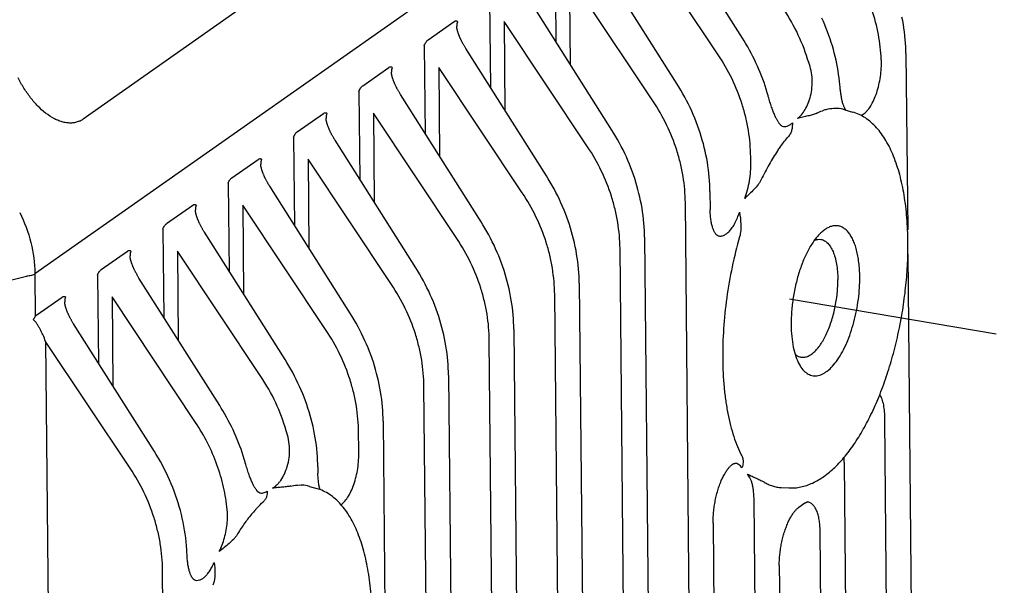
# Model space of a CAD drawing. Header units: millimetres. Extents: x 96 to 322, y 102 to 230.
# Tile 11 of 14: x 191 to 218, y 186 to 201. Entities that reach past the tile are written whole.
import ezdxf

# ---------------------------------------------------------------- set-up
doc = ezdxf.new("R2010")
doc.units = ezdxf.units.MM
doc.header["$LTSCALE"] = 23.1
doc.linetypes.add('PHANTOM', pattern=[0.8, 0.45, -0.05, 0.1, -0.05, 0.1, -0.05])
doc.layers.add('00_COMPONENTS', color=7, linetype='CONTINUOUS')
doc.layers.add('50_ALL_DETAILS', color=7, linetype='CONTINUOUS')

msp = doc.modelspace()

# ---------------------------------------------------------------- linework, layer by layer
at = {"layer": '00_COMPONENTS', "color": 7}
for p, q in [((208.908, 209.894), (192.781, 198.562)), ((202.321, 200.75), (203.043, 201.258)), ((215.537, 200.372), (215.584, 195.498)), ((200.514, 199.48), (201.236, 199.988)), ((213.845, 198.821), (214.062, 198.758)), ((198.707, 198.211), (199.429, 198.718)), ((212.113, 198.366), (212.113, 198.366)), ((196.9, 196.941), (197.622, 197.448)), ((210.116, 196.563), (210.121, 196.06)), ((195.093, 195.671), (195.815, 196.179)), ((208.309, 195.293), (208.761, 148.228)), ((210.323, 195.343), (210.323, 195.343)), ((193.286, 194.402), (194.008, 194.909)), ((215.59, 194.829), (215.925, 159.925)), ((206.502, 194.023), (206.954, 146.959)), ((191.505, 193.15), (192.201, 193.639)), ((204.695, 192.753), (205.147, 145.689)), ((202.888, 191.484), (203.34, 144.419)), ((201.081, 190.214), (201.533, 143.15)), ((210.801, 189.042), (210.801, 189.042)), ((213.826, 189.062), (214.068, 163.899)), ((199.274, 188.944), (199.276, 188.773)), ((198.834, 188.442), (198.813, 188.444)), ((199.043, 188.405), (199.245, 188.347)), ((197.657, 188.231), (197.657, 188.231)), ((212.089, 188.374), (212.299, 188.363)), ((212.743, 187.946), (212.57, 187.824)), ((212.813, 187.976), (212.813, 187.976)), ((210.204, 187.391), (210.463, 160.487)), ((195.66, 186.482), (195.658, 186.521)), ((195.662, 186.445), (195.66, 186.482)), ((195.663, 186.421), (195.662, 186.445)), ((212.034, 186.214), (212.246, 164.205))]:
    msp.add_line(p, q, dxfattribs=at)
at = {"layer": '00_COMPONENTS', "color": 4}
for p, q in [((191.449, 194.296), (212.085, 208.796)), ((210.348, 200.335), (208.038, 203.801)), ((205.831, 203.138), (205.855, 200.705)), ((206.232, 202.531), (206.255, 200.073)), ((208.541, 199.065), (206.232, 202.531)), ((204.024, 201.868), (204.048, 199.436)), ((204.425, 201.261), (204.448, 198.804)), ((206.734, 197.795), (204.425, 201.261)), ((202.217, 200.599), (202.241, 198.166)), ((202.618, 199.992), (202.641, 197.534)), ((204.927, 196.526), (202.618, 199.992)), ((200.41, 199.329), (200.434, 196.896)), ((200.811, 198.722), (200.834, 196.264)), ((203.12, 195.256), (200.811, 198.722)), ((198.603, 198.059), (198.627, 195.627)), ((199.004, 197.452), (199.027, 194.994)), ((201.313, 193.986), (199.004, 197.452)), ((211.245, 197.371), (211.244, 197.522)), ((196.796, 196.79), (196.82, 194.357)), ((197.197, 196.183), (197.22, 193.725)), ((199.506, 192.716), (197.197, 196.183)), ((209.889, 149.188), (209.437, 196.252)), ((194.989, 195.52), (195.013, 193.087)), ((208.082, 147.918), (207.63, 194.982)), ((195.39, 194.913), (195.413, 192.455)), ((197.699, 191.447), (195.39, 194.913)), ((184.231, 192.422), (191.217, 194.219)), ((191.449, 194.296), (191.449, 194.278)), ((191.449, 194.278), (191.461, 193.1)), ((193.183, 194.25), (193.206, 191.817)), ((195.892, 190.177), (193.583, 193.643)), ((193.583, 193.643), (193.606, 191.185)), ((206.275, 146.648), (205.823, 193.712)), ((191.747, 192.416), (192.277, 137.208)), ((194.085, 188.907), (191.747, 192.416)), ((204.468, 145.378), (204.016, 192.443)), ((202.661, 144.109), (202.209, 191.173)), ((215.198, 164.639), (214.952, 190.259)), ((200.406, 189.424), (200.402, 189.903)), ((211.587, 161.798), (211.335, 188.021)), ((213.374, 165.185), (213.162, 187.173)), ((195.433, 139.03), (194.981, 186.094))]:
    msp.add_line(p, q, dxfattribs=at)
at = {"layer": '00_COMPONENTS', "color": 7}
for points in [[(211.018, 200.798), (208.785, 204.324)], [(209.211, 199.528), (206.978, 203.055)], [(207.404, 198.259), (205.171, 201.785)], [(213.709, 199.516), (213.701, 199.6), (213.689, 199.699), (213.676, 199.798), (213.66, 199.897), (213.643, 199.995), (213.624, 200.094), (213.603, 200.193), (213.581, 200.291), (213.556, 200.39), (213.53, 200.488), (213.502, 200.586), (213.472, 200.683), (213.44, 200.78), (213.406, 200.877), (213.371, 200.974), (213.334, 201.07), (213.295, 201.165), (213.255, 201.26), (213.213, 201.354)], [(215.537, 200.372), (215.535, 200.459), (215.531, 200.561), (215.526, 200.663), (215.518, 200.766), (215.508, 200.868), (215.496, 200.971), (215.482, 201.074), (215.466, 201.177), (215.448, 201.28), (215.427, 201.382)], [(205.597, 196.989), (203.364, 200.515), (203.354, 200.531), (203.345, 200.547), (203.335, 200.563), (203.326, 200.578), (203.317, 200.593), (203.309, 200.608), (203.3, 200.622), (203.292, 200.637), (203.285, 200.651), (203.277, 200.665), (203.27, 200.679), (203.263, 200.692), (203.256, 200.705), (203.25, 200.718), (203.243, 200.731), (203.237, 200.744), (203.231, 200.757), (203.225, 200.769), (203.219, 200.782), (203.214, 200.794), (203.208, 200.806), (203.203, 200.818), (203.198, 200.83), (203.193, 200.841), (203.188, 200.853), (203.184, 200.864), (203.179, 200.875), (203.175, 200.887), (203.171, 200.898), (203.167, 200.908), (203.163, 200.919), (203.16, 200.93), (203.156, 200.94), (203.153, 200.951), (203.149, 200.961), (203.146, 200.971), (203.143, 200.981), (203.14, 200.991), (203.138, 201.001), (203.135, 201.01), (203.133, 201.02), (203.13, 201.029), (203.128, 201.038), (203.127, 201.046), (203.125, 201.055), (203.123, 201.063), (203.122, 201.071), (203.121, 201.079), (203.119, 201.086), (203.119, 201.093), (203.118, 201.1), (203.117, 201.106), (203.117, 201.112), (203.116, 201.118), (203.116, 201.123), (203.116, 201.128), (203.116, 201.129)], [(211.724, 199.212), (211.702, 199.292), (211.674, 199.385), (211.644, 199.478), (211.612, 199.571), (211.579, 199.663), (211.545, 199.755), (211.508, 199.846), (211.471, 199.937), (211.431, 200.027), (211.39, 200.117), (211.348, 200.207), (211.304, 200.295), (211.258, 200.383), (211.212, 200.47), (211.163, 200.557), (211.113, 200.643), (211.062, 200.728), (211.018, 200.798)], [(203.79, 195.719), (201.557, 199.246), (201.547, 199.262), (201.538, 199.277), (201.528, 199.293), (201.519, 199.308), (201.51, 199.323), (201.502, 199.338), (201.493, 199.353), (201.485, 199.367), (201.478, 199.381), (201.47, 199.395), (201.463, 199.409), (201.456, 199.422), (201.449, 199.436), (201.443, 199.449), (201.436, 199.462), (201.43, 199.475), (201.424, 199.487), (201.418, 199.5), (201.412, 199.512), (201.407, 199.524), (201.401, 199.536), (201.396, 199.548), (201.391, 199.56), (201.386, 199.572), (201.381, 199.583), (201.377, 199.594), (201.372, 199.606), (201.368, 199.617), (201.364, 199.628), (201.36, 199.639), (201.356, 199.649), (201.353, 199.66), (201.349, 199.671), (201.346, 199.681), (201.342, 199.691), (201.339, 199.701), (201.336, 199.711), (201.333, 199.721), (201.331, 199.731), (201.328, 199.741), (201.326, 199.75), (201.323, 199.759), (201.321, 199.768), (201.32, 199.777), (201.318, 199.785), (201.316, 199.793), (201.315, 199.801), (201.314, 199.809), (201.312, 199.817), (201.312, 199.824), (201.311, 199.83), (201.31, 199.837), (201.31, 199.843), (201.309, 199.848), (201.309, 199.854), (201.309, 199.858), (201.309, 199.86)], [(210.116, 196.563), (210.114, 196.65), (210.11, 196.752), (210.105, 196.854), (210.097, 196.957), (210.087, 197.059), (210.075, 197.162), (210.061, 197.265), (210.045, 197.368), (210.027, 197.47), (210.007, 197.573), (209.984, 197.676), (209.96, 197.778), (209.934, 197.881), (209.906, 197.983), (209.876, 198.084), (209.844, 198.186), (209.81, 198.287), (209.774, 198.387), (209.737, 198.487), (209.697, 198.587), (209.656, 198.686), (209.612, 198.784), (209.567, 198.882), (209.52, 198.978), (209.472, 199.075), (209.421, 199.17), (209.369, 199.264), (209.315, 199.358), (209.26, 199.45), (209.211, 199.528)], [(213.754, 199.161), (213.751, 199.176), (213.746, 199.205), (213.742, 199.234), (213.738, 199.264), (213.733, 199.295), (213.729, 199.327), (213.725, 199.359), (213.721, 199.392), (213.718, 199.426), (213.714, 199.461), (213.711, 199.496), (213.709, 199.516)], [(212.113, 198.366), (212.111, 198.366), (212.109, 198.367), (212.106, 198.369), (212.102, 198.371), (212.098, 198.373), (212.093, 198.377), (212.087, 198.381), (212.081, 198.387), (212.074, 198.393), (212.067, 198.4), (212.06, 198.408), (212.052, 198.417), (212.044, 198.427), (212.035, 198.437), (212.027, 198.449), (212.018, 198.461), (212.009, 198.475), (212, 198.489), (211.991, 198.504), (211.981, 198.521), (211.972, 198.538), (211.962, 198.556), (211.952, 198.576), (211.942, 198.596), (211.931, 198.618), (211.921, 198.641), (211.91, 198.665), (211.899, 198.69), (211.889, 198.716), (211.878, 198.743), (211.867, 198.771), (211.855, 198.8), (211.844, 198.831), (211.833, 198.862), (211.822, 198.895), (211.81, 198.928), (211.799, 198.962), (211.788, 198.998), (211.777, 199.034), (211.765, 199.071), (211.754, 199.109), (211.743, 199.148), (211.731, 199.188), (211.724, 199.212)], [(213.867, 198.826), (213.859, 198.837), (213.852, 198.849), (213.845, 198.863), (213.837, 198.878), (213.83, 198.894), (213.822, 198.911), (213.815, 198.929), (213.807, 198.949), (213.8, 198.969), (213.793, 198.991), (213.786, 199.014), (213.78, 199.038), (213.773, 199.063), (213.767, 199.089), (213.762, 199.116), (213.756, 199.144), (213.754, 199.161)], [(213.875, 198.813), (213.874, 198.815), (213.867, 198.826)], [(201.983, 194.449), (199.75, 197.976), (199.74, 197.992), (199.731, 198.008), (199.721, 198.023), (199.712, 198.039), (199.703, 198.054), (199.695, 198.068), (199.686, 198.083), (199.679, 198.097), (199.671, 198.111), (199.663, 198.125), (199.656, 198.139), (199.649, 198.153), (199.642, 198.166), (199.636, 198.179), (199.629, 198.192), (199.623, 198.205), (199.617, 198.218), (199.611, 198.23), (199.605, 198.242), (199.6, 198.255), (199.594, 198.267), (199.589, 198.278), (199.584, 198.29), (199.579, 198.302), (199.574, 198.313), (199.57, 198.325), (199.565, 198.336), (199.561, 198.347), (199.557, 198.358), (199.553, 198.369), (199.549, 198.38), (199.546, 198.39), (199.542, 198.401), (199.539, 198.411), (199.535, 198.422), (199.532, 198.432), (199.529, 198.442), (199.526, 198.452), (199.524, 198.461), (199.521, 198.471), (199.519, 198.48), (199.516, 198.489), (199.514, 198.498), (199.513, 198.507), (199.511, 198.516), (199.509, 198.524), (199.508, 198.532), (199.507, 198.539), (199.505, 198.547), (199.505, 198.554), (199.504, 198.561), (199.503, 198.567), (199.503, 198.573), (199.502, 198.579), (199.502, 198.584), (199.502, 198.589), (199.502, 198.59)], [(208.309, 195.293), (208.307, 195.38), (208.303, 195.482), (208.298, 195.585), (208.29, 195.687), (208.28, 195.79), (208.268, 195.892), (208.254, 195.995), (208.238, 196.098), (208.22, 196.201), (208.2, 196.304), (208.177, 196.406), (208.153, 196.509), (208.127, 196.611), (208.099, 196.713), (208.069, 196.815), (208.037, 196.916), (208.003, 197.017), (207.967, 197.118), (207.93, 197.218), (207.89, 197.317), (207.849, 197.416), (207.805, 197.514), (207.76, 197.612), (207.713, 197.709), (207.665, 197.805), (207.614, 197.9), (207.562, 197.995), (207.508, 198.088), (207.453, 198.181), (207.404, 198.259)], [(200.176, 193.18), (197.943, 196.706), (197.933, 196.722), (197.924, 196.738), (197.914, 196.754), (197.905, 196.769), (197.896, 196.784), (197.888, 196.799), (197.879, 196.813), (197.872, 196.828), (197.864, 196.842), (197.856, 196.856), (197.849, 196.869), (197.842, 196.883), (197.835, 196.896), (197.829, 196.909), (197.822, 196.922), (197.816, 196.935), (197.81, 196.948), (197.804, 196.96), (197.798, 196.973), (197.793, 196.985), (197.787, 196.997), (197.782, 197.009), (197.777, 197.021), (197.772, 197.032), (197.767, 197.044), (197.763, 197.055), (197.758, 197.066), (197.754, 197.077), (197.75, 197.088), (197.746, 197.099), (197.742, 197.11), (197.739, 197.121), (197.735, 197.131), (197.732, 197.142), (197.728, 197.152), (197.725, 197.162), (197.722, 197.172), (197.719, 197.182), (197.717, 197.192), (197.714, 197.201), (197.712, 197.21), (197.71, 197.22), (197.707, 197.229), (197.706, 197.237), (197.704, 197.246), (197.702, 197.254), (197.701, 197.262), (197.7, 197.27), (197.698, 197.277), (197.698, 197.284), (197.697, 197.291), (197.696, 197.297), (197.696, 197.303), (197.695, 197.309), (197.695, 197.314), (197.695, 197.319), (197.695, 197.32)], [(206.502, 194.023), (206.5, 194.111), (206.496, 194.213), (206.491, 194.315), (206.483, 194.417), (206.473, 194.52), (206.461, 194.623), (206.447, 194.725), (206.431, 194.828), (206.413, 194.931), (206.393, 195.034), (206.37, 195.136), (206.346, 195.239), (206.32, 195.341), (206.292, 195.443), (206.262, 195.545), (206.23, 195.646), (206.196, 195.747), (206.16, 195.848), (206.123, 195.948), (206.083, 196.047), (206.042, 196.146), (205.998, 196.245), (205.953, 196.342), (205.906, 196.439), (205.858, 196.535), (205.807, 196.63), (205.755, 196.725), (205.701, 196.818), (205.646, 196.911), (205.597, 196.989)], [(198.369, 191.91), (196.136, 195.436), (196.126, 195.452), (196.117, 195.468), (196.107, 195.484), (196.098, 195.499), (196.089, 195.514), (196.081, 195.529), (196.073, 195.544), (196.065, 195.558), (196.057, 195.572), (196.049, 195.586), (196.042, 195.6), (196.035, 195.613), (196.028, 195.627), (196.022, 195.64), (196.015, 195.653), (196.009, 195.665), (196.003, 195.678), (195.997, 195.691), (195.991, 195.703), (195.986, 195.715), (195.98, 195.727), (195.975, 195.739), (195.97, 195.751), (195.965, 195.762), (195.961, 195.774), (195.956, 195.785), (195.951, 195.797), (195.947, 195.808), (195.943, 195.819), (195.939, 195.83), (195.935, 195.84), (195.932, 195.851), (195.928, 195.861), (195.925, 195.872), (195.921, 195.882), (195.918, 195.892), (195.915, 195.902), (195.912, 195.912), (195.91, 195.922), (195.907, 195.931), (195.905, 195.941), (195.903, 195.95), (195.9, 195.959), (195.899, 195.968), (195.897, 195.976), (195.895, 195.984), (195.894, 195.992), (195.893, 196), (195.891, 196.007), (195.891, 196.014), (195.89, 196.021), (195.889, 196.028), (195.889, 196.034), (195.888, 196.039), (195.888, 196.044), (195.888, 196.049), (195.888, 196.05)], [(210.323, 195.343), (210.321, 195.344), (210.318, 195.345), (210.314, 195.348), (210.31, 195.351), (210.305, 195.355), (210.3, 195.36), (210.294, 195.366), (210.287, 195.373), (210.28, 195.381), (210.273, 195.39), (210.266, 195.4), (210.259, 195.412), (210.251, 195.424), (210.243, 195.438), (210.236, 195.453), (210.228, 195.468), (210.221, 195.485), (210.213, 195.504), (210.206, 195.523), (210.198, 195.544), (210.191, 195.565), (210.184, 195.589), (210.177, 195.613), (210.17, 195.638), (210.164, 195.665), (210.158, 195.693), (210.153, 195.722), (210.147, 195.751), (210.143, 195.782), (210.138, 195.814), (210.134, 195.847), (210.131, 195.881), (210.128, 195.915), (210.125, 195.95), (210.123, 195.986), (210.122, 196.023), (210.121, 196.06)], [(204.695, 192.753), (204.693, 192.841), (204.689, 192.943), (204.684, 193.045), (204.676, 193.148), (204.666, 193.25), (204.654, 193.353), (204.64, 193.456), (204.624, 193.559), (204.606, 193.661), (204.586, 193.764), (204.563, 193.867), (204.539, 193.969), (204.513, 194.072), (204.485, 194.174), (204.455, 194.275), (204.423, 194.377), (204.389, 194.478), (204.353, 194.578), (204.316, 194.678), (204.276, 194.778), (204.235, 194.877), (204.191, 194.975), (204.146, 195.072), (204.099, 195.169), (204.051, 195.265), (204, 195.361), (203.948, 195.455), (203.894, 195.549), (203.839, 195.641), (203.79, 195.719)], [(196.562, 190.64), (194.329, 194.167), (194.319, 194.183), (194.31, 194.199), (194.3, 194.214), (194.291, 194.229), (194.282, 194.245), (194.274, 194.259), (194.266, 194.274), (194.258, 194.288), (194.25, 194.302), (194.242, 194.316), (194.235, 194.33), (194.228, 194.343), (194.221, 194.357), (194.215, 194.37), (194.208, 194.383), (194.202, 194.396), (194.196, 194.408), (194.19, 194.421), (194.184, 194.433), (194.179, 194.445), (194.173, 194.457), (194.168, 194.469), (194.163, 194.481), (194.158, 194.493), (194.154, 194.504), (194.149, 194.516), (194.145, 194.527), (194.14, 194.538), (194.136, 194.549), (194.132, 194.56), (194.128, 194.571), (194.125, 194.581), (194.121, 194.592), (194.118, 194.602), (194.114, 194.612), (194.111, 194.623), (194.108, 194.633), (194.105, 194.642), (194.103, 194.652), (194.1, 194.662), (194.098, 194.671), (194.096, 194.68), (194.093, 194.689), (194.092, 194.698), (194.09, 194.706), (194.088, 194.715), (194.087, 194.723), (194.086, 194.73), (194.085, 194.738), (194.084, 194.745), (194.083, 194.751), (194.082, 194.758), (194.082, 194.764), (194.081, 194.77), (194.081, 194.775), (194.081, 194.78), (194.081, 194.781)], [(202.888, 191.484), (202.886, 191.571), (202.882, 191.673), (202.877, 191.775), (202.869, 191.878), (202.859, 191.98), (202.847, 192.083), (202.833, 192.186), (202.817, 192.289), (202.799, 192.392), (202.779, 192.494), (202.756, 192.597), (202.732, 192.7), (202.706, 192.802), (202.678, 192.904), (202.648, 193.006), (202.616, 193.107), (202.582, 193.208), (202.546, 193.308), (202.509, 193.408), (202.469, 193.508), (202.428, 193.607), (202.384, 193.705), (202.339, 193.803), (202.292, 193.9), (202.244, 193.996), (202.193, 194.091), (202.141, 194.185), (202.087, 194.279), (202.032, 194.371), (201.983, 194.449)], [(194.755, 189.371), (192.522, 192.897), (192.512, 192.913), (192.503, 192.929), (192.493, 192.944), (192.484, 192.96), (192.475, 192.975), (192.467, 192.99), (192.459, 193.004), (192.451, 193.019), (192.443, 193.033), (192.435, 193.047), (192.428, 193.06), (192.421, 193.074), (192.414, 193.087), (192.408, 193.1), (192.401, 193.113), (192.395, 193.126), (192.389, 193.139), (192.383, 193.151), (192.377, 193.164), (192.372, 193.176), (192.366, 193.188), (192.361, 193.2), (192.356, 193.211), (192.351, 193.223), (192.347, 193.235), (192.342, 193.246), (192.338, 193.257), (192.333, 193.268), (192.329, 193.279), (192.325, 193.29), (192.321, 193.301), (192.318, 193.312), (192.314, 193.322), (192.311, 193.332), (192.307, 193.343), (192.304, 193.353), (192.301, 193.363), (192.298, 193.373), (192.296, 193.382), (192.293, 193.392), (192.291, 193.401), (192.289, 193.41), (192.286, 193.419), (192.285, 193.428), (192.283, 193.437), (192.281, 193.445), (192.28, 193.453), (192.279, 193.461), (192.278, 193.468), (192.277, 193.475), (192.276, 193.482), (192.275, 193.488), (192.275, 193.494), (192.274, 193.5), (192.274, 193.505), (192.274, 193.51), (192.274, 193.511)], [(201.081, 190.214), (201.079, 190.302), (201.075, 190.403), (201.07, 190.506), (201.062, 190.608), (201.052, 190.711), (201.04, 190.813), (201.026, 190.916), (201.01, 191.019), (200.992, 191.122), (200.972, 191.225), (200.949, 191.327), (200.925, 191.43), (200.899, 191.532), (200.871, 191.634), (200.841, 191.736), (200.809, 191.837), (200.775, 191.938), (200.739, 192.039), (200.702, 192.139), (200.662, 192.238), (200.621, 192.337), (200.577, 192.435), (200.532, 192.533), (200.485, 192.63), (200.437, 192.726), (200.386, 192.821), (200.334, 192.916), (200.28, 193.009), (200.225, 193.102), (200.176, 193.18)], [(199.274, 188.944), (199.272, 189.032), (199.268, 189.134), (199.263, 189.236), (199.255, 189.338), (199.245, 189.441), (199.233, 189.544), (199.219, 189.647), (199.203, 189.749), (199.185, 189.852), (199.165, 189.955), (199.142, 190.058), (199.118, 190.16), (199.092, 190.262), (199.064, 190.364), (199.034, 190.466), (199.002, 190.568), (198.968, 190.669), (198.932, 190.769), (198.895, 190.869), (198.855, 190.969), (198.814, 191.067), (198.77, 191.166), (198.725, 191.263), (198.678, 191.36), (198.63, 191.456), (198.579, 191.552), (198.527, 191.646), (198.473, 191.739), (198.418, 191.832), (198.369, 191.91)], [(197.262, 189.079), (197.239, 189.157), (197.211, 189.249), (197.181, 189.34), (197.15, 189.431), (197.117, 189.522), (197.083, 189.613), (197.047, 189.703), (197.009, 189.792), (196.97, 189.881), (196.93, 189.97), (196.888, 190.058), (196.844, 190.145), (196.799, 190.232), (196.753, 190.318), (196.705, 190.403), (196.656, 190.487), (196.605, 190.571), (196.562, 190.64)], [(195.656, 186.564), (195.651, 186.658), (195.644, 186.766), (195.634, 186.874), (195.622, 186.982), (195.607, 187.09), (195.591, 187.198), (195.572, 187.307), (195.551, 187.415), (195.527, 187.523), (195.502, 187.631), (195.474, 187.738), (195.444, 187.846), (195.412, 187.953), (195.378, 188.06), (195.342, 188.166), (195.303, 188.271), (195.262, 188.376), (195.22, 188.481), (195.175, 188.585), (195.128, 188.688), (195.08, 188.79), (195.029, 188.891), (194.976, 188.992), (194.922, 189.092), (194.865, 189.19), (194.807, 189.288), (194.755, 189.371)], [(197.657, 188.231), (197.655, 188.231), (197.652, 188.232), (197.649, 188.234), (197.646, 188.236), (197.642, 188.238), (197.637, 188.241), (197.632, 188.245), (197.626, 188.25), (197.62, 188.255), (197.613, 188.262), (197.606, 188.269), (197.599, 188.277), (197.591, 188.286), (197.583, 188.296), (197.575, 188.307), (197.566, 188.319), (197.557, 188.332), (197.547, 188.346), (197.538, 188.361), (197.528, 188.377), (197.518, 188.395), (197.508, 188.413), (197.497, 188.433), (197.487, 188.454), (197.476, 188.475), (197.465, 188.498), (197.454, 188.523), (197.443, 188.548), (197.432, 188.574), (197.42, 188.602), (197.409, 188.631), (197.397, 188.66), (197.386, 188.691), (197.374, 188.723), (197.362, 188.756), (197.351, 188.79), (197.339, 188.825), (197.327, 188.86), (197.316, 188.897), (197.304, 188.935), (197.292, 188.973), (197.281, 189.013), (197.269, 189.053), (197.262, 189.079)], [(210.204, 187.391), (210.204, 187.415), (210.204, 187.453), (210.205, 187.492), (210.206, 187.531), (210.208, 187.571), (210.211, 187.611), (210.214, 187.651), (210.217, 187.692), (210.221, 187.732), (210.226, 187.773), (210.231, 187.814), (210.237, 187.855), (210.243, 187.895), (210.25, 187.936), (210.257, 187.976), (210.265, 188.017), (210.273, 188.057), (210.282, 188.096), (210.291, 188.136), (210.301, 188.175), (210.311, 188.213), (210.321, 188.251), (210.332, 188.289), (210.343, 188.326), (210.355, 188.362), (210.367, 188.398), (210.379, 188.433), (210.392, 188.467), (210.405, 188.5), (210.418, 188.533), (210.431, 188.565), (210.445, 188.596), (210.458, 188.626), (210.472, 188.655), (210.486, 188.683), (210.5, 188.71), (210.515, 188.736), (210.529, 188.761), (210.543, 188.785), (210.557, 188.808), (210.571, 188.829), (210.585, 188.85), (210.599, 188.869), (210.612, 188.887), (210.626, 188.904), (210.639, 188.92), (210.652, 188.935), (210.665, 188.949), (210.677, 188.962), (210.689, 188.974), (210.701, 188.985), (210.712, 188.994), (210.723, 189.003), (210.733, 189.011), (210.743, 189.018), (210.753, 189.024), (210.761, 189.029), (210.769, 189.033), (210.776, 189.036), (210.783, 189.038), (210.788, 189.04), (210.792, 189.041), (210.796, 189.042), (210.799, 189.042), (210.801, 189.042)], [(213.826, 189.062), (213.826, 189.083), (213.826, 189.12), (213.827, 189.157), (213.828, 189.194), (213.829, 189.213)], [(199.336, 188.316), (199.333, 188.325), (199.327, 188.349), (199.321, 188.373), (199.315, 188.399), (199.31, 188.425), (199.304, 188.453), (199.3, 188.481), (199.295, 188.511), (199.291, 188.541), (199.288, 188.572), (199.285, 188.604), (199.282, 188.636), (199.28, 188.67), (199.278, 188.704), (199.276, 188.738), (199.276, 188.773)], [(212.743, 187.946), (212.748, 187.949), (212.757, 187.955), (212.765, 187.96), (212.773, 187.964), (212.78, 187.968), (212.787, 187.97), (212.793, 187.973), (212.798, 187.974), (212.802, 187.975), (212.806, 187.976), (212.808, 187.976), (212.81, 187.976), (212.812, 187.976), (212.813, 187.976)], [(212.034, 186.214), (212.034, 186.235), (212.035, 186.271), (212.035, 186.308), (212.036, 186.344), (212.038, 186.382), (212.04, 186.419), (212.043, 186.457), (212.046, 186.495), (212.05, 186.533), (212.054, 186.571), (212.059, 186.609), (212.064, 186.648), (212.07, 186.686), (212.076, 186.725), (212.083, 186.763), (212.09, 186.801), (212.097, 186.839), (212.105, 186.877), (212.114, 186.915), (212.123, 186.952), (212.132, 186.989), (212.142, 187.026), (212.152, 187.062), (212.162, 187.098), (212.173, 187.133), (212.184, 187.168), (212.196, 187.202), (212.207, 187.236), (212.22, 187.269), (212.232, 187.301), (212.245, 187.333), (212.257, 187.364), (212.271, 187.394), (212.284, 187.423), (212.297, 187.451), (212.311, 187.479), (212.324, 187.505), (212.338, 187.531), (212.352, 187.556), (212.366, 187.58), (212.38, 187.602), (212.393, 187.624), (212.407, 187.645), (212.421, 187.665), (212.434, 187.683), (212.448, 187.701), (212.461, 187.718), (212.474, 187.733), (212.486, 187.748), (212.499, 187.761), (212.511, 187.773), (212.523, 187.785), (212.534, 187.795), (212.545, 187.805), (212.555, 187.813), (212.565, 187.821), (212.57, 187.824)], [(195.658, 186.521), (195.656, 186.56), (195.656, 186.564)], [(195.861, 185.821), (195.861, 185.821), (195.859, 185.822), (195.856, 185.823), (195.853, 185.825), (195.849, 185.827), (195.845, 185.831), (195.839, 185.835), (195.834, 185.841), (195.828, 185.847), (195.821, 185.855), (195.814, 185.863), (195.807, 185.873), (195.8, 185.883), (195.793, 185.895), (195.785, 185.908), (195.778, 185.922), (195.77, 185.937), (195.762, 185.953), (195.755, 185.97), (195.747, 185.989), (195.74, 186.008), (195.733, 186.029), (195.726, 186.052), (195.719, 186.075), (195.712, 186.099), (195.706, 186.125), (195.7, 186.152), (195.694, 186.18), (195.688, 186.208), (195.683, 186.238), (195.679, 186.269), (195.675, 186.301), (195.671, 186.333), (195.668, 186.367), (195.665, 186.401), (195.663, 186.421)]]:
    msp.add_lwpolyline(points, dxfattribs=at)
at = {"layer": '00_COMPONENTS', "color": 4}
msp.add_arc((213.434, 200.102), 1.424, 359.2486, 4.4476, dxfattribs=at)
at = {"layer": '00_COMPONENTS', "color": 7}
for centre, radius, start, end in [((213.614, 197.675), 1.183, 101.4579, 106.9543), ((192.434, 199.055), 0.602, 293.1147, 305.1254), ((198.772, 187.48), 0.964, 73.7271, 86.326), ((200.323, 185.25), 3.741, 137.8641, 140.4164)]:
    msp.add_arc(centre, radius, start, end, dxfattribs=at)
at = {"layer": '00_COMPONENTS', "color": 4}
for points, knots in [([(214.854, 200.213), (214.844, 200.443), (214.79, 200.908), (214.61, 201.592), (214.336, 202.256), (214.096, 202.673), (213.962, 202.874)], [0, 0, 0, 0, 0.243671, 0.492358, 0.744942, 1, 1, 1, 1]), ([(212.848, 200.125), (212.772, 200.386), (212.577, 200.898), (212.307, 201.376), (212.155, 201.604)], [0, 0, 0, 0, 0.496986, 1, 1, 1, 1]), ([(203.148, 201.252), (203.141, 201.247), (203.132, 201.236), (203.126, 201.218), (203.12, 201.196), (203.116, 201.167), (203.116, 201.142), (203.116, 201.129)], [0, 0, 0, 0, 0.195007, 0.310395, 0.435808, 0.708471, 1, 1, 1, 1]), ([(211.244, 197.522), (211.241, 197.764), (211.209, 198.13), (211.111, 198.611), (210.977, 199.093), (210.741, 199.681), (210.489, 200.123), (210.348, 200.335)], [0, 0, 0, 0, 0.243053, 0.366776, 0.491733, 0.744515, 1, 1, 1, 1]), ([(212.541, 198.579), (212.58, 198.609), (212.657, 198.685), (212.756, 198.828), (212.842, 199.005), (212.907, 199.209), (212.944, 199.433), (212.949, 199.666), (212.918, 199.9), (212.875, 200.052), (212.848, 200.125)], [0, 0, 0, 0, 0.088888, 0.193289, 0.311503, 0.440648, 0.577287, 0.717936, 0.859568, 1, 1, 1, 1]), ([(201.341, 199.982), (201.334, 199.978), (201.325, 199.966), (201.319, 199.948), (201.313, 199.927), (201.309, 199.897), (201.309, 199.872), (201.309, 199.86)], [0, 0, 0, 0, 0.195007, 0.310395, 0.435808, 0.708471, 1, 1, 1, 1]), ([(214.299, 198.661), (214.338, 198.68), (214.394, 198.72), (214.461, 198.788), (214.532, 198.875), (214.613, 199.008), (214.695, 199.192), (214.764, 199.399), (214.815, 199.621), (214.848, 199.851), (214.857, 200.006), (214.858, 200.084)], [0, 0, 0, 0, 0.082009, 0.128954, 0.180001, 0.293926, 0.421926, 0.560702, 0.706215, 0.854106, 1, 1, 1, 1]), ([(209.437, 196.252), (209.434, 196.494), (209.402, 196.86), (209.304, 197.341), (209.17, 197.823), (208.934, 198.411), (208.682, 198.853), (208.541, 199.065)], [0, 0, 0, 0, 0.243053, 0.366775, 0.491731, 0.744513, 1, 1, 1, 1]), ([(199.534, 198.713), (199.527, 198.708), (199.518, 198.696), (199.512, 198.679), (199.506, 198.657), (199.502, 198.627), (199.502, 198.603), (199.502, 198.59)], [0, 0, 0, 0, 0.195007, 0.310395, 0.435808, 0.708471, 1, 1, 1, 1]), ([(212.113, 198.366), (212.135, 198.359), (212.183, 198.353), (212.256, 198.367), (212.329, 198.403), (212.374, 198.439), (212.396, 198.459)], [0, 0, 0, 0, 0.222432, 0.452677, 0.708384, 1, 1, 1, 1]), ([(207.63, 194.982), (207.627, 195.224), (207.595, 195.591), (207.497, 196.071), (207.363, 196.553), (207.127, 197.142), (206.875, 197.583), (206.734, 197.795)], [0, 0, 0, 0, 0.243053, 0.366775, 0.491731, 0.744513, 1, 1, 1, 1]), ([(197.727, 197.443), (197.72, 197.438), (197.711, 197.427), (197.705, 197.409), (197.699, 197.387), (197.695, 197.357), (197.695, 197.333), (197.695, 197.32)], [0, 0, 0, 0, 0.195007, 0.310395, 0.435808, 0.708471, 1, 1, 1, 1]), ([(211.077, 196.369), (211.107, 196.446), (211.159, 196.607), (211.213, 196.858), (211.244, 197.114), (211.248, 197.286), (211.245, 197.371)], [0, 0, 0, 0, 0.242397, 0.496278, 0.752014, 1, 1, 1, 1]), ([(205.823, 193.712), (205.82, 193.955), (205.788, 194.321), (205.691, 194.802), (205.556, 195.284), (205.32, 195.872), (205.068, 196.314), (204.927, 196.526)], [0, 0, 0, 0, 0.243053, 0.366775, 0.491731, 0.744513, 1, 1, 1, 1]), ([(195.92, 196.173), (195.913, 196.168), (195.904, 196.157), (195.898, 196.139), (195.892, 196.118), (195.888, 196.088), (195.888, 196.063), (195.888, 196.05)], [0, 0, 0, 0, 0.195007, 0.310395, 0.435808, 0.708471, 1, 1, 1, 1]), ([(191.03, 195.976), (191.163, 195.713), (191.369, 195.164), (191.447, 194.582), (191.449, 194.296)], [0, 0, 0, 0, 0.507744, 1, 1, 1, 1]), ([(210.323, 195.343), (210.336, 195.338), (210.362, 195.331), (210.404, 195.327), (210.446, 195.331), (210.504, 195.347), (210.578, 195.389), (210.661, 195.465), (210.74, 195.566), (210.813, 195.69), (210.88, 195.834), (210.917, 195.938), (210.935, 195.993)], [0, 0, 0, 0, 0.042121, 0.083906, 0.126514, 0.171028, 0.268957, 0.382648, 0.513705, 0.661635, 0.824613, 1, 1, 1, 1]), ([(204.016, 192.443), (204.013, 192.685), (203.981, 193.051), (203.884, 193.532), (203.749, 194.014), (203.513, 194.602), (203.261, 195.044), (203.12, 195.256)], [0, 0, 0, 0, 0.243053, 0.366775, 0.491731, 0.744513, 1, 1, 1, 1]), ([(194.113, 194.904), (194.106, 194.899), (194.097, 194.887), (194.091, 194.87), (194.085, 194.848), (194.081, 194.818), (194.081, 194.793), (194.081, 194.781)], [0, 0, 0, 0, 0.194985, 0.310361, 0.435767, 0.708424, 1, 1, 1, 1]), ([(191.449, 194.278), (191.437, 194.269), (191.405, 194.254), (191.351, 194.237), (191.287, 194.225), (191.241, 194.22), (191.217, 194.219)], [0, 0, 0, 0, 0.192099, 0.429672, 0.703392, 1, 1, 1, 1]), ([(202.209, 191.173), (202.206, 191.415), (202.174, 191.781), (202.077, 192.262), (201.942, 192.744), (201.707, 193.333), (201.454, 193.774), (201.313, 193.986)], [0, 0, 0, 0, 0.243053, 0.366775, 0.491731, 0.744513, 1, 1, 1, 1]), ([(192.306, 193.634), (192.299, 193.629), (192.29, 193.617), (192.284, 193.6), (192.278, 193.578), (192.274, 193.548), (192.274, 193.524), (192.274, 193.511)], [0, 0, 0, 0, 0.195007, 0.310395, 0.435808, 0.708471, 1, 1, 1, 1]), ([(191.747, 192.416), (191.724, 192.475), (191.689, 192.56), (191.637, 192.672), (191.596, 192.753), (191.554, 192.83), (191.508, 192.902), (191.467, 192.957), (191.432, 192.994), (191.414, 193.01), (191.404, 193.016)], [0, 0, 0, 0, 0.267846, 0.399694, 0.529579, 0.656758, 0.779919, 0.896405, 0.950487, 1, 1, 1, 1]), ([(200.402, 189.903), (200.399, 190.146), (200.367, 190.512), (200.27, 190.993), (200.135, 191.475), (199.9, 192.063), (199.647, 192.504), (199.506, 192.716)], [0, 0, 0, 0, 0.243053, 0.366775, 0.491731, 0.744513, 1, 1, 1, 1]), ([(198.399, 189.945), (198.323, 190.209), (198.126, 190.73), (197.853, 191.215), (197.699, 191.447)], [0, 0, 0, 0, 0.496915, 1, 1, 1, 1]), ([(214.952, 190.259), (214.953, 190.329), (214.95, 190.463), (214.926, 190.651), (214.883, 190.811), (214.838, 190.904), (214.812, 190.943)], [0, 0, 0, 0, 0.297583, 0.566927, 0.802002, 1, 1, 1, 1]), ([(196.767, 187.757), (196.748, 187.968), (196.679, 188.391), (196.496, 189.012), (196.236, 189.614), (196.014, 189.994), (195.892, 190.177)], [0, 0, 0, 0, 0.244557, 0.49344, 0.745657, 1, 1, 1, 1]), ([(198.019, 188.356), (198.061, 188.378), (198.123, 188.424), (198.195, 188.502), (198.272, 188.602), (198.357, 188.753), (198.437, 188.963), (198.487, 189.199), (198.5, 189.449), (198.472, 189.702), (198.428, 189.865), (198.399, 189.945)], [0, 0, 0, 0, 0.082184, 0.129816, 0.181785, 0.297671, 0.427003, 0.56583, 0.709942, 0.855579, 1, 1, 1, 1]), ([(199.915, 187.901), (199.954, 187.929), (200.031, 188.002), (200.129, 188.142), (200.217, 188.314), (200.291, 188.514), (200.349, 188.732), (200.389, 188.962), (200.409, 189.193), (200.41, 189.348), (200.406, 189.424)], [0, 0, 0, 0, 0.087475, 0.190833, 0.308937, 0.438999, 0.577301, 0.719697, 0.861953, 1, 1, 1, 1]), ([(211.003, 188.92), (210.99, 188.939), (210.962, 188.973), (210.912, 189.013), (210.858, 189.037), (210.82, 189.042), (210.801, 189.042)], [0, 0, 0, 0, 0.281195, 0.534078, 0.768972, 1, 1, 1, 1]), ([(194.981, 186.094), (194.979, 186.336), (194.946, 186.703), (194.849, 187.183), (194.714, 187.665), (194.479, 188.254), (194.226, 188.695), (194.085, 188.907)], [0, 0, 0, 0, 0.243053, 0.366775, 0.491731, 0.744513, 1, 1, 1, 1]), ([(211.335, 188.021), (211.336, 188.099), (211.332, 188.213), (211.312, 188.36), (211.292, 188.458), (211.265, 188.547), (211.224, 188.646), (211.183, 188.712), (211.15, 188.747)], [0, 0, 0, 0, 0.306333, 0.447423, 0.57899, 0.700265, 0.810822, 1, 1, 1, 1]), ([(197.657, 188.231), (197.674, 188.225), (197.71, 188.219), (197.765, 188.224), (197.821, 188.242), (197.857, 188.262), (197.874, 188.273)], [0, 0, 0, 0, 0.234871, 0.472165, 0.724157, 1, 1, 1, 1]), ([(213.162, 187.173), (213.162, 187.227), (213.158, 187.332), (213.14, 187.481), (213.11, 187.616), (213.07, 187.733), (213.02, 187.83), (212.96, 187.905), (212.901, 187.949), (212.851, 187.969), (212.826, 187.975), (212.813, 187.976)], [0, 0, 0, 0, 0.172731, 0.33384, 0.48105, 0.612787, 0.728492, 0.829086, 0.917609, 0.959156, 1, 1, 1, 1]), ([(196.771, 187.413), (196.774, 187.442), (196.783, 187.557), (196.778, 187.672), (196.767, 187.757)], [0, 0, 0, 0, 0.253926, 1, 1, 1, 1]), ([(196.55, 186.606), (196.579, 186.664), (196.632, 186.789), (196.695, 186.986), (196.742, 187.196), (196.763, 187.341), (196.771, 187.413)], [0, 0, 0, 0, 0.23202, 0.480388, 0.73868, 1, 1, 1, 1]), ([(195.861, 185.821), (195.883, 185.813), (195.931, 185.804), (196.005, 185.816), (196.079, 185.85), (196.152, 185.905), (196.222, 185.98), (196.289, 186.073), (196.353, 186.183), (196.39, 186.263), (196.408, 186.306)], [0, 0, 0, 0, 0.088333, 0.179274, 0.27928, 0.392679, 0.521584, 0.666411, 0.8264, 1, 1, 1, 1])]:
    msp.add_open_spline(points, degree=3, knots=knots, dxfattribs=at)
at = {"layer": '00_COMPONENTS', "color": 7}
for points, knots in [([(203.043, 201.258), (203.052, 201.264), (203.069, 201.274), (203.094, 201.279), (203.112, 201.276), (203.13, 201.27), (203.141, 201.26), (203.148, 201.252)], [0, 0, 0, 0, 0.274715, 0.514485, 0.628818, 0.744882, 1, 1, 1, 1]), ([(202.217, 200.599), (202.23, 200.631), (202.252, 200.676), (202.29, 200.725), (202.31, 200.743), (202.321, 200.75)], [0, 0, 0, 0, 0.565666, 0.799053, 1, 1, 1, 1]), ([(201.236, 199.988), (201.245, 199.994), (201.262, 200.004), (201.287, 200.009), (201.305, 200.007), (201.323, 200), (201.334, 199.99), (201.341, 199.982)], [0, 0, 0, 0, 0.274715, 0.514485, 0.628818, 0.744882, 1, 1, 1, 1]), ([(191.745, 198.73), (191.671, 198.788), (191.525, 198.921), (191.325, 199.152), (191.141, 199.415), (191.034, 199.607), (190.984, 199.706)], [0, 0, 0, 0, 0.227634, 0.47291, 0.731951, 1, 1, 1, 1]), ([(200.41, 199.329), (200.423, 199.362), (200.445, 199.407), (200.483, 199.455), (200.504, 199.473), (200.514, 199.48)], [0, 0, 0, 0, 0.565666, 0.799053, 1, 1, 1, 1]), ([(213.052, 198.72), (213.07, 198.729), (213.14, 198.762), (213.214, 198.79), (213.269, 198.807)], [0, 0, 0, 0, 0.257482, 1, 1, 1, 1]), ([(213.792, 198.834), (213.726, 198.849), (213.587, 198.863), (213.448, 198.848), (213.379, 198.834)], [0, 0, 0, 0, 0.492906, 1, 1, 1, 1]), ([(213.845, 198.821), (213.842, 198.822), (213.824, 198.827), (213.806, 198.831), (213.792, 198.834)], [0, 0, 0, 0, 0.200807, 1, 1, 1, 1]), ([(215.592, 195.168), (215.59, 195.39), (215.572, 195.822), (215.497, 196.444), (215.377, 197.014), (215.211, 197.522), (215.032, 197.897), (214.863, 198.156), (214.727, 198.325), (214.579, 198.472), (214.419, 198.596), (214.247, 198.693), (214.124, 198.74), (214.062, 198.758)], [0, 0, 0, 0, 0.161364, 0.313257, 0.454074, 0.582928, 0.699916, 0.754388, 0.806525, 0.856713, 0.905389, 0.953013, 1, 1, 1, 1]), ([(192.671, 198.501), (192.638, 198.487), (192.57, 198.465), (192.462, 198.45), (192.348, 198.454), (192.231, 198.475), (192.11, 198.514), (191.942, 198.59), (191.822, 198.67), (191.745, 198.73)], [0, 0, 0, 0, 0.105909, 0.214141, 0.32679, 0.445565, 0.571715, 0.706031, 1, 1, 1, 1]), ([(199.429, 198.718), (199.438, 198.724), (199.455, 198.734), (199.48, 198.739), (199.498, 198.737), (199.516, 198.73), (199.527, 198.72), (199.534, 198.713)], [0, 0, 0, 0, 0.274715, 0.514485, 0.628819, 0.744882, 1, 1, 1, 1]), ([(213.052, 198.72), (213.037, 198.713), (213.003, 198.699), (212.928, 198.674), (212.822, 198.646), (212.684, 198.613), (212.589, 198.591), (212.541, 198.579)], [0, 0, 0, 0, 0.094825, 0.203051, 0.448256, 0.717782, 1, 1, 1, 1]), ([(198.603, 198.059), (198.616, 198.092), (198.638, 198.137), (198.676, 198.186), (198.697, 198.204), (198.707, 198.211)], [0, 0, 0, 0, 0.565665, 0.799053, 1, 1, 1, 1]), ([(212.396, 198.459), (212.396, 198.429), (212.395, 198.368), (212.384, 198.274), (212.352, 198.174), (212.313, 198.112), (212.288, 198.083)], [0, 0, 0, 0, 0.222707, 0.457828, 0.71187, 1, 1, 1, 1]), ([(212.004, 197.713), (212.027, 197.746), (212.118, 197.872), (212.214, 197.995), (212.288, 198.083)], [0, 0, 0, 0, 0.259635, 1, 1, 1, 1]), ([(211.988, 197.685), (211.905, 197.562), (211.745, 197.302), (211.603, 197.031), (211.534, 196.89)], [0, 0, 0, 0, 0.483387, 1, 1, 1, 1]), ([(212.004, 197.713), (212.003, 197.71), (211.998, 197.701), (211.992, 197.691), (211.988, 197.685)], [0, 0, 0, 0, 0.244716, 1, 1, 1, 1]), ([(197.622, 197.448), (197.631, 197.455), (197.648, 197.465), (197.673, 197.47), (197.691, 197.467), (197.709, 197.46), (197.72, 197.451), (197.727, 197.443)], [0, 0, 0, 0, 0.274715, 0.514486, 0.628819, 0.744883, 1, 1, 1, 1]), ([(196.796, 196.79), (196.809, 196.822), (196.831, 196.867), (196.869, 196.916), (196.89, 196.934), (196.9, 196.941)], [0, 0, 0, 0, 0.565666, 0.799053, 1, 1, 1, 1]), ([(211.534, 196.89), (211.522, 196.865), (211.495, 196.817), (211.43, 196.725), (211.334, 196.615), (211.208, 196.491), (211.121, 196.41), (211.077, 196.369)], [0, 0, 0, 0, 0.116516, 0.236806, 0.485397, 0.740846, 1, 1, 1, 1]), ([(195.815, 196.179), (195.824, 196.185), (195.841, 196.195), (195.866, 196.2), (195.884, 196.197), (195.902, 196.191), (195.913, 196.181), (195.92, 196.173)], [0, 0, 0, 0, 0.274715, 0.514486, 0.628819, 0.744883, 1, 1, 1, 1]), ([(210.935, 195.993), (210.951, 195.882), (210.975, 195.712), (210.973, 195.482), (210.953, 195.365), (210.937, 195.308)], [0, 0, 0, 0, 0.488809, 0.741069, 1, 1, 1, 1]), ([(194.989, 195.52), (195.002, 195.553), (195.024, 195.598), (195.062, 195.646), (195.083, 195.664), (195.093, 195.671)], [0, 0, 0, 0, 0.565679, 0.799058, 1, 1, 1, 1]), ([(214.259, 194.205), (214.258, 194.336), (214.247, 194.527), (214.21, 194.772), (214.174, 194.938), (214.128, 195.09), (214.074, 195.224), (214.011, 195.341), (213.941, 195.439), (213.863, 195.517), (213.779, 195.573), (213.689, 195.607), (213.594, 195.618), (213.497, 195.606), (213.416, 195.577), (213.352, 195.544), (213.285, 195.502), (213.237, 195.464), (213.206, 195.436)], [0, 0, 0, 0, 0.183877, 0.269059, 0.348918, 0.423018, 0.491088, 0.553081, 0.609232, 0.660155, 0.706926, 0.751125, 0.794731, 0.839822, 0.88823, 0.914148, 0.941364, 1, 1, 1, 1]), ([(210.937, 195.308), (210.858, 195.033), (210.72, 194.474), (210.572, 193.624), (210.484, 192.774), (210.466, 192.209), (210.469, 191.931)], [0, 0, 0, 0, 0.250811, 0.504779, 0.756332, 1, 1, 1, 1]), ([(213.206, 195.436), (213.175, 195.409), (213.115, 195.349), (213.03, 195.247), (212.948, 195.131), (212.839, 194.953), (212.715, 194.701), (212.59, 194.367), (212.489, 194.006), (212.414, 193.629), (212.37, 193.25), (212.361, 192.996), (212.362, 192.872)], [0, 0, 0, 0, 0.044174, 0.092076, 0.143644, 0.198713, 0.318276, 0.448179, 0.585097, 0.725305, 0.864896, 1, 1, 1, 1]), ([(213.007, 195.213), (213.036, 195.224), (213.095, 195.24), (213.156, 195.238), (213.185, 195.233)], [0, 0, 0, 0, 0.515711, 1, 1, 1, 1]), ([(213.185, 195.233), (213.202, 195.231), (213.236, 195.222), (213.302, 195.192), (213.381, 195.13), (213.46, 195.026), (213.528, 194.892), (213.582, 194.732), (213.622, 194.549), (213.647, 194.346), (213.654, 194.204), (213.654, 194.13)], [0, 0, 0, 0, 0.040373, 0.081702, 0.170362, 0.271454, 0.387664, 0.519711, 0.666948, 0.827791, 1, 1, 1, 1]), ([(212.299, 188.363), (212.354, 188.36), (212.465, 188.362), (212.631, 188.386), (212.795, 188.432), (213.014, 188.52), (213.281, 188.679), (213.582, 188.933), (213.869, 189.248), (214.141, 189.62), (214.398, 190.045), (214.636, 190.517), (214.853, 191.031), (215.046, 191.579), (215.214, 192.155), (215.354, 192.751), (215.463, 193.357), (215.541, 193.967), (215.586, 194.571), (215.594, 194.97), (215.592, 195.168)], [0, 0, 0, 0, 0.020308, 0.040824, 0.061679, 0.083012, 0.127629, 0.17572, 0.22794, 0.284576, 0.345596, 0.410715, 0.479454, 0.551188, 0.625187, 0.700647, 0.776719, 0.852536, 0.927238, 1, 1, 1, 1]), ([(194.008, 194.909), (194.017, 194.915), (194.034, 194.925), (194.059, 194.93), (194.077, 194.928), (194.095, 194.921), (194.106, 194.911), (194.113, 194.904)], [0, 0, 0, 0, 0.274701, 0.514464, 0.628797, 0.744861, 1, 1, 1, 1]), ([(193.183, 194.25), (193.195, 194.283), (193.217, 194.328), (193.255, 194.376), (193.276, 194.394), (193.286, 194.402)], [0, 0, 0, 0, 0.56568, 0.799059, 1, 1, 1, 1]), ([(212.586, 191.782), (212.615, 191.729), (212.678, 191.635), (212.779, 191.542), (212.867, 191.494), (212.933, 191.471), (213.002, 191.461), (213.073, 191.464), (213.145, 191.479), (213.218, 191.506), (213.291, 191.545), (213.392, 191.616), (213.516, 191.735), (213.654, 191.914), (213.785, 192.13), (213.905, 192.379), (214.011, 192.655), (214.1, 192.951), (214.172, 193.261), (214.224, 193.577), (214.254, 193.893), (214.26, 194.102), (214.259, 194.205)], [0, 0, 0, 0, 0.047872, 0.089348, 0.108401, 0.126809, 0.145036, 0.163565, 0.182848, 0.203271, 0.225135, 0.248656, 0.301106, 0.361078, 0.428236, 0.501763, 0.580507, 0.663082, 0.74795, 0.833487, 0.918041, 1, 1, 1, 1]), ([(212.633, 191.98), (212.662, 191.975), (212.723, 191.974), (212.815, 191.998), (212.907, 192.047), (212.999, 192.119), (213.089, 192.213), (213.176, 192.327), (213.259, 192.461), (213.337, 192.612), (213.408, 192.777), (213.495, 193.019), (213.58, 193.339), (213.642, 193.733), (213.656, 194), (213.654, 194.13)], [0, 0, 0, 0, 0.033972, 0.070131, 0.110193, 0.155236, 0.205765, 0.261859, 0.323286, 0.389582, 0.460117, 0.534131, 0.689055, 0.846935, 1, 1, 1, 1]), ([(192.201, 193.639), (192.21, 193.645), (192.227, 193.655), (192.252, 193.66), (192.27, 193.658), (192.288, 193.651), (192.299, 193.641), (192.306, 193.634)], [0, 0, 0, 0, 0.274714, 0.514484, 0.628818, 0.744881, 1, 1, 1, 1]), ([(191.404, 193.016), (191.41, 193.023), (191.43, 193.05), (191.449, 193.078), (191.461, 193.1)], [0, 0, 0, 0, 0.263087, 1, 1, 1, 1]), ([(191.461, 193.1), (191.464, 193.105), (191.476, 193.124), (191.492, 193.141), (191.505, 193.15)], [0, 0, 0, 0, 0.289665, 1, 1, 1, 1]), ([(212.362, 192.872), (212.363, 192.764), (212.373, 192.556), (212.415, 192.262), (212.483, 192.004), (212.548, 191.85), (212.586, 191.782)], [0, 0, 0, 0, 0.288903, 0.554732, 0.7927, 1, 1, 1, 1]), ([(212.472, 192.058), (212.496, 192.038), (212.546, 192.004), (212.604, 191.985), (212.633, 191.98)], [0, 0, 0, 0, 0.515699, 1, 1, 1, 1]), ([(210.469, 191.931), (210.472, 191.668), (210.49, 191.281), (210.549, 190.778), (210.608, 190.427), (210.682, 190.097), (210.77, 189.791), (210.873, 189.511), (210.953, 189.335), (210.995, 189.253)], [0, 0, 0, 0, 0.286658, 0.422163, 0.551601, 0.674452, 0.790303, 0.898863, 1, 1, 1, 1]), ([(210.995, 189.253), (211.011, 189.222), (211.033, 189.162), (211.038, 189.071), (211.025, 188.992), (211.01, 188.943), (211.003, 188.92)], [0, 0, 0, 0, 0.300902, 0.555569, 0.785445, 1, 1, 1, 1]), ([(211.15, 188.747), (211.194, 188.726), (211.281, 188.686), (211.407, 188.629), (211.504, 188.584), (211.571, 188.55), (211.601, 188.534), (211.614, 188.525)], [0, 0, 0, 0, 0.286369, 0.558375, 0.803098, 0.909253, 1, 1, 1, 1]), ([(198.53, 188.416), (198.515, 188.412), (198.482, 188.406), (198.406, 188.396), (198.3, 188.385), (198.163, 188.372), (198.067, 188.362), (198.019, 188.356)], [0, 0, 0, 0, 0.090926, 0.197348, 0.442535, 0.714461, 1, 1, 1, 1]), ([(198.53, 188.416), (198.554, 188.421), (198.647, 188.44), (198.743, 188.447), (198.813, 188.444)], [0, 0, 0, 0, 0.25838, 1, 1, 1, 1]), ([(211.614, 188.525), (211.651, 188.503), (211.726, 188.462), (211.844, 188.416), (211.965, 188.386), (212.048, 188.376), (212.089, 188.374)], [0, 0, 0, 0, 0.256944, 0.507157, 0.75374, 1, 1, 1, 1]), ([(197.874, 188.273), (197.874, 188.25), (197.873, 188.202), (197.86, 188.126), (197.826, 188.047), (197.787, 187.999), (197.762, 187.977)], [0, 0, 0, 0, 0.213841, 0.442829, 0.697103, 1, 1, 1, 1]), ([(200.775, 184.756), (200.773, 184.979), (200.754, 185.41), (200.68, 186.033), (200.559, 186.602), (200.394, 187.11), (200.214, 187.486), (200.046, 187.744), (199.91, 187.913), (199.762, 188.06), (199.602, 188.184), (199.429, 188.282), (199.307, 188.328), (199.245, 188.347)], [0, 0, 0, 0, 0.161364, 0.313257, 0.454074, 0.582928, 0.699916, 0.754388, 0.806525, 0.856713, 0.905389, 0.953013, 1, 1, 1, 1]), ([(197.548, 187.76), (197.566, 187.78), (197.635, 187.854), (197.707, 187.926), (197.762, 187.977)], [0, 0, 0, 0, 0.257851, 1, 1, 1, 1]), ([(197.439, 187.634), (197.367, 187.546), (197.224, 187.359), (197.096, 187.161), (197.032, 187.057)], [0, 0, 0, 0, 0.483039, 1, 1, 1, 1]), ([(197.032, 187.057), (197.019, 187.036), (196.989, 186.994), (196.92, 186.914), (196.82, 186.82), (196.688, 186.712), (196.596, 186.642), (196.55, 186.606)], [0, 0, 0, 0, 0.112723, 0.230769, 0.478496, 0.736412, 1, 1, 1, 1]), ([(196.408, 186.306), (196.419, 186.203), (196.439, 185.991), (196.411, 185.774), (196.373, 185.671)], [0, 0, 0, 0, 0.485221, 1, 1, 1, 1])]:
    msp.add_open_spline(points, degree=3, knots=knots, dxfattribs=at)
at = {"layer": '50_ALL_DETAILS', "color": 7, "linetype": 'PHANTOM'}
msp.add_line((309.153, 177.29), (212.319, 193.58), dxfattribs=at)

doc.saveas('drawing.dxf')
